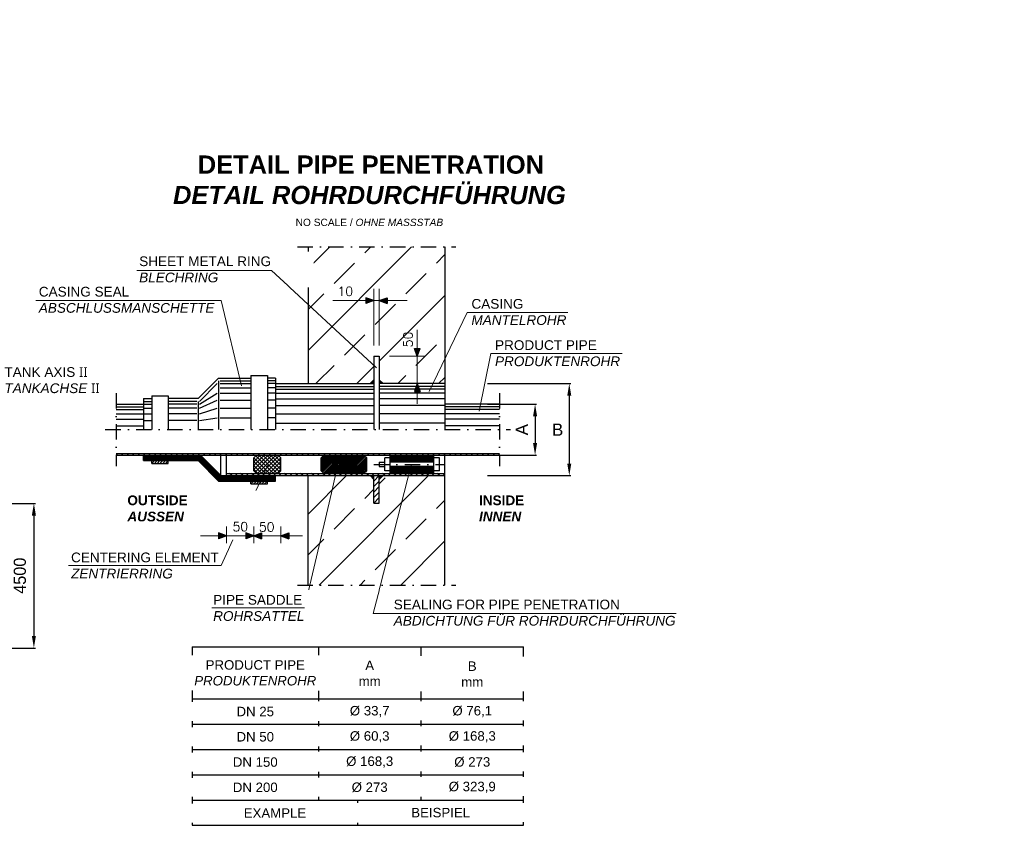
# Model space of a CAD drawing. Header units: millimetres. Extents: x -48448 to 452754, y -13941 to 17062.
# Tile 15 of 256: x -34508 to -26397, y -7726 to -1095. Entities that reach past the tile are written whole.
import ezdxf

# ---------------------------------------------------------------- set-up
doc = ezdxf.new("R2010")
doc.units = ezdxf.units.MM
doc.linetypes.add('ACAD_ISO10W100', pattern=[18, 12, -3, 0, -3])
doc.linetypes.add('DASHDOT', pattern=[25.4, 12.7, -6.35, 0, -6.35])
doc.layers.add('Bemaßung', color=7, linetype='Continuous', lineweight=13)
doc.layers.add('Beschriftung', color=7, linetype='Continuous')
doc.layers.add('Detail Rohrdurchführung', color=7, linetype='Continuous')
doc.styles.add('Arial_Standard', font='arial.ttf')
doc.styles.add('LBB3.5M1000', font='isocp.shx', dxfattribs={"height": 3.5})
doc.styles.add('ROMANS', font='ROMANS', dxfattribs={"height": 0.2})
doc.dimstyles.new('DIN', dxfattribs={"dimtxt": 2.5, "dimasz": 2.5, "dimexe": 1.25, "dimexo": 0.625, "dimtad": 1, "dimtih": 1, "dimdec": 4, "dimdsep": 46, "dimlunit": 6, "dimtxsty": 'Standard', "dimcen": 2.5, "dimadec": 0, "dimazin": 0, "dimtfac": 1, "dimtdec": 4, "dimtmove": 0, "dimatfit": 3, "dimfxl": 0, "dimtvp": 1, "dimtolj": 1, "dimtzin": 0, "dimarcsym": 0})

# ---------------------------------------------------------------- blocks, each defined once
blk = doc.blocks.new('*D76')
at = {"layer": 'Bemaßung', "color": 0, "lineweight": -2, "transparency": 16777216}
for p, q in [((-35421.4, -5075.7), (-34378.5, -5075.7)), ((-34391, -5175.7), (-34391, -6167.1)), ((-35486.8, -6267.1), (-34378.5, -6267.1))]:
    blk.add_line(p, q, dxfattribs=at)
at = {"layer": 'Bemaßung', "color": 0, "transparency": 16777216}
for points in [[(-34407.7, -5175.7), (-34374.3, -5175.7), (-34391, -5075.7)], [(-34407.7, -6167.1), (-34374.3, -6167.1), (-34391, -6267.1)]]:
    blk.add_solid(points, dxfattribs=at)
at = {"layer": 'DEFPOINTS', "color": 0, "transparency": 16777216}
for p in [(-35471.4, -5075.7), (-35536.8, -6267.1), (-34391, -6267.1)]:
    blk.add_point(p, dxfattribs=at)
at = {"layer": 'Bemaßung', "color": 0, "transparency": 16777216, "insert": (-34506.2, -5671.4), "char_height": 100, "attachment_point": 5, "rotation": 90}
blk.add_mtext('\\A1;4500', dxfattribs=at)
blk = doc.blocks.new('*D77')
at = {"layer": 'DEFPOINTS', "color": 0, "linetype": 'Continuous', "ltscale": 10, "transparency": 16777216}
for p in [(-31005.4, -4090.4), (-31005.4, -4847.7), (-29980.6, -4847.7)]:
    blk.add_point(p, dxfattribs=at)
at = {"layer": 'Detail Rohrdurchführung', "color": 0, "linetype": 'Continuous', "lineweight": -2, "ltscale": 10, "transparency": 16777216}
for p, q in [((-30655.4, -4090.4), (-29968.1, -4090.4)), ((-29980.6, -4190.4), (-29980.6, -4747.7)), ((-30655.4, -4847.7), (-29968.1, -4847.7))]:
    blk.add_line(p, q, dxfattribs=at)
at = {"layer": 'Detail Rohrdurchführung', "color": 0, "linetype": 'Continuous', "ltscale": 10, "transparency": 16777216}
for points in [[(-29997.3, -4190.4), (-29964, -4190.4), (-29980.6, -4090.4)], [(-29997.3, -4747.7), (-29964, -4747.7), (-29980.6, -4847.7)]]:
    blk.add_solid(points, dxfattribs=at)
at = {"layer": 'Detail Rohrdurchführung', "color": 0, "linetype": 'Continuous', "lineweight": 5, "ltscale": 10, "transparency": 16777216, "insert": (-30076.3, -4469.1), "char_height": 100, "attachment_point": 5, "style": 'Arial_Standard'}
blk.add_mtext('\\A1;B', dxfattribs=at)
blk = doc.blocks.new('*D72')
at = {"layer": 'DEFPOINTS', "color": 0, "linetype": 'Continuous', "ltscale": 10, "transparency": 16777216}
for p in [(-31005.4, -4258.9), (-31005.4, -4679.2), (-30262.2, -4679.2)]:
    blk.add_point(p, dxfattribs=at)
at = {"layer": 'Detail Rohrdurchführung', "color": 0, "linetype": 'Continuous', "lineweight": -2, "ltscale": 10, "transparency": 16777216}
for p, q in [((-30655.4, -4258.9), (-30249.7, -4258.9)), ((-30262.2, -4358.9), (-30262.2, -4579.2)), ((-30655.4, -4679.2), (-30249.7, -4679.2))]:
    blk.add_line(p, q, dxfattribs=at)
at = {"layer": 'Detail Rohrdurchführung', "color": 0, "linetype": 'Continuous', "ltscale": 10, "transparency": 16777216}
for points in [[(-30278.9, -4358.9), (-30245.5, -4358.9), (-30262.2, -4258.9)], [(-30278.9, -4579.2), (-30245.5, -4579.2), (-30262.2, -4679.2)]]:
    blk.add_solid(points, dxfattribs=at)
at = {"layer": 'Detail Rohrdurchführung', "color": 0, "linetype": 'Continuous', "lineweight": 5, "ltscale": 10, "transparency": 16777216, "insert": (-30371.1, -4469.1), "char_height": 100, "attachment_point": 5, "rotation": 90, "style": 'Arial_Standard'}
blk.add_mtext('\\A1;A', dxfattribs=at)

msp = doc.modelspace()

# ---------------------------------------------------------------- hatches: boundary and pattern name
at = {"layer": 'Detail Rohrdurchführung', "linetype": 'Continuous'}
h = msp.add_hatch(color=256, dxfattribs=at)
h.paths.add_polyline_path([(-31590.373, -3406.377), (-31655.929, -3406.377), (-31655.936, -3430.053)])
h.paths.add_polyline_path([(-31655.923, -3382.668), (-31655.929, -3406.377), (-31590.373, -3406.377)])
h = msp.add_hatch(color=256, dxfattribs=at)
h.paths.add_polyline_path([(-31545.373, -3406.377), (-31479.816, -3406.377), (-31479.81, -3430.053)])
h.paths.add_polyline_path([(-31479.822, -3382.668), (-31479.816, -3406.377), (-31545.373, -3406.377)])
h = msp.add_hatch(color=256, dxfattribs=at)
h.paths.add_polyline_path([(-31232.968, -3865.397), (-31232.968, -3799.84), (-31209.292, -3799.834)])
h.paths.add_polyline_path([(-31256.677, -3799.847), (-31232.968, -3799.84), (-31232.968, -3865.397)])
at = {"layer": 'Detail Rohrdurchführung'}
h = msp.add_hatch(dxfattribs=at)
h.set_pattern_fill('ANSI32', color=256, scale=1.5, style=0)
h.set_pattern_definition([(45, (-58722.208, -17701.689), (-10.102788, 10.102788), []), (45, (-58715.472, -17701.689), (-10.102788, 10.102788), [])])
h.paths.add_polyline_path([(-32001.966, -4679.222), (-32024.466, -4701.722), (-32024.466, -4807.247), (-32001.966, -4829.747), (-31671.966, -4829.747), (-31649.466, -4807.247), (-31649.466, -4701.722), (-31671.966, -4679.222)])
at = {"layer": 'Detail Rohrdurchführung', "linetype": 'Continuous'}
h = msp.add_hatch(color=256, dxfattribs=at)
h.paths.add_polyline_path([(-32805.379, -5342.747), (-32870.935, -5342.747), (-32870.942, -5366.423)])
h.paths.add_polyline_path([(-32870.929, -5319.038), (-32870.935, -5342.747), (-32805.379, -5342.747)])
h = msp.add_hatch(color=256, dxfattribs=at)
h.paths.add_polyline_path([(-32580.379, -5342.747), (-32645.935, -5342.747), (-32645.942, -5366.423)])
h.paths.add_polyline_path([(-32645.929, -5319.038), (-32645.935, -5342.747), (-32580.379, -5342.747)])
h = msp.add_hatch(color=256, dxfattribs=at)
h.paths.add_polyline_path([(-32580.379, -5342.747), (-32514.822, -5342.747), (-32514.816, -5366.423)])
h.paths.add_polyline_path([(-32514.828, -5319.038), (-32514.822, -5342.747), (-32580.379, -5342.747)])
h = msp.add_hatch(color=256, dxfattribs=at)
h.paths.add_polyline_path([(-32355.379, -5342.747), (-32289.822, -5342.747), (-32289.816, -5366.423)])
h.paths.add_polyline_path([(-32289.828, -5319.038), (-32289.822, -5342.747), (-32355.379, -5342.747)])

# ---------------------------------------------------------------- linework, layer by layer
at = {"linetype": 'ACAD_ISO10W100', "lineweight": 18, "ltscale": 10}
msp.add_line((-35129.721, -4063.676), (-33878.531, -4063.676), dxfattribs=at)
at = {"layer": 'Detail Rohrdurchführung', "linetype": 'DASHDOT', "ltscale": 10}
for p, q in [((-32220.379, -2965.397), (-30915.376, -2965.397)), ((-31590.373, -4754.486), (-31005.379, -4754.477)), ((-32220.379, -5747.747), (-30915.376, -5747.747))]:
    msp.add_line(p, q, dxfattribs=at)
at = {"layer": 'Detail Rohrdurchführung', "linetype": 'Continuous', "lineweight": 5, "ltscale": 10}
for p, q in [((-31590.373, -3775.397), (-31590.373, -3310.397)), ((-31545.373, -3775.397), (-31545.373, -3310.397)), ((-31928.683, -3406.377), (-31315.858, -3406.377)), ((-31172.968, -3865.397), (-31461.406, -3865.397)), ((-32669.082, -5200.432), (-32461.715, -4754.485)), ((-31940.351, -4987.847), (-31886.637, -4756.441)), ((-32805.379, -5402.747), (-32805.379, -5016.497)), ((-32580.379, -5402.747), (-32580.379, -5016.497)), ((-32355.379, -5402.747), (-32355.379, -5016.497)), ((-32030.413, -5375.845), (-31940.351, -4987.847)), ((-33017.458, -5342.747), (-32178.946, -5342.747)), ((-32160.451, -5936.059), (-32030.413, -5375.845))]:
    msp.add_line(p, q, dxfattribs=at)
at = {"layer": 'Detail Rohrdurchführung', "linetype": 'Continuous'}
for p, q in [((-31655.923, -3382.668), (-31655.936, -3430.053)), ((-31590.373, -3406.377), (-31655.936, -3430.053)), ((-31590.373, -3406.377), (-31655.923, -3382.668)), ((-31545.373, -3406.377), (-31479.822, -3382.668)), ((-31545.373, -3406.377), (-31479.81, -3430.053)), ((-31479.822, -3382.668), (-31479.81, -3430.053)), ((-31256.677, -3799.847), (-31209.292, -3799.834)), ((-31232.968, -3865.397), (-31256.677, -3799.847)), ((-31232.968, -3865.397), (-31209.292, -3799.834)), ((-32870.929, -5319.038), (-32870.942, -5366.423)), ((-32805.379, -5342.747), (-32870.942, -5366.423)), ((-32805.379, -5342.747), (-32870.929, -5319.038)), ((-32645.929, -5319.038), (-32645.942, -5366.423)), ((-32580.379, -5342.747), (-32645.942, -5366.423)), ((-32580.379, -5342.747), (-32645.929, -5319.038)), ((-32580.379, -5342.747), (-32514.828, -5319.038)), ((-32580.379, -5342.747), (-32514.816, -5366.423)), ((-32514.828, -5319.038), (-32514.816, -5366.423)), ((-32355.379, -5342.747), (-32289.828, -5319.038)), ((-32355.379, -5342.747), (-32289.816, -5366.423)), ((-32289.828, -5319.038), (-32289.816, -5366.423)), ((-33087.372, -7309.602), (-30357.372, -7309.602)), ((-33087.372, -7309.602), (-30357.372, -7309.602)), ((-33087.372, -7517.602), (-30357.372, -7517.602))]:
    msp.add_line(p, q, dxfattribs=at)
at = {"layer": 'Detail Rohrdurchführung', "linetype": 'Continuous', "ltscale": 10}
for p, q in [((-31590.373, -3865.397), (-31545.373, -3865.397)), ((-32602.879, -4022.897), (-32467.879, -4022.897)), ((-33712.543, -4666.172), (-30555.376, -4666.172)), ((-33712.543, -4679.222), (-33699.493, -4666.172)), ((-33712.543, -4679.222), (-30555.376, -4679.222)), ((-33667.543, -4679.222), (-33654.493, -4666.172)), ((-33622.543, -4679.222), (-33609.493, -4666.172)), ((-33577.543, -4679.222), (-33564.493, -4666.172)), ((-33532.543, -4679.222), (-33519.493, -4666.172)), ((-33487.543, -4679.222), (-33474.493, -4666.172)), ((-33487.543, -4724.222), (-33487.543, -4679.222)), ((-33487.543, -4688.222), (-33022.633, -4688.222)), ((-33487.543, -4697.222), (-33026.359, -4697.222)), ((-33442.543, -4679.222), (-33429.493, -4666.172)), ((-33397.543, -4679.222), (-33384.493, -4666.172)), ((-33352.543, -4679.222), (-33339.493, -4666.172)), ((-33307.543, -4679.222), (-33294.493, -4666.172)), ((-33262.543, -4679.222), (-33249.493, -4666.172)), ((-33217.543, -4679.222), (-33204.493, -4666.172)), ((-33172.543, -4679.222), (-33159.493, -4666.172)), ((-33127.543, -4679.222), (-33114.493, -4666.172)), ((-33082.543, -4679.222), (-33069.493, -4666.172)), ((-33037.543, -4679.222), (-33024.493, -4666.172)), ((-32857.834, -4865.747), (-33026.359, -4697.222)), ((-32854.108, -4856.747), (-33022.633, -4688.222)), ((-32850.379, -4847.747), (-33018.904, -4679.222)), ((-32992.543, -4679.222), (-32979.493, -4666.172)), ((-32947.543, -4679.222), (-32934.493, -4666.172)), ((-32902.543, -4679.222), (-32889.493, -4666.172)), ((-32857.543, -4679.222), (-32844.493, -4666.172)), ((-32850.379, -4847.747), (-32850.379, -4679.222)), ((-32812.543, -4679.222), (-32799.493, -4666.172)), ((-32805.379, -4847.747), (-32805.379, -4679.222)), ((-32767.543, -4679.222), (-32754.493, -4666.172)), ((-32722.543, -4679.222), (-32709.493, -4666.172)), ((-32677.543, -4679.222), (-32664.493, -4666.172)), ((-32632.543, -4679.222), (-32619.493, -4666.172)), ((-32587.543, -4679.222), (-32574.493, -4666.172)), ((-32580.379, -4701.722), (-32557.879, -4679.222)), ((-32580.379, -4733.543), (-32526.058, -4679.222)), ((-32580.379, -4765.361), (-32494.24, -4679.222)), ((-32580.379, -4797.182), (-32462.419, -4679.222)), ((-32580.379, -4807.247), (-32580.379, -4701.722)), ((-32450.092, -4829.747), (-32579.245, -4700.594)), ((-32569.501, -4818.125), (-32430.601, -4679.222)), ((-32418.271, -4829.747), (-32563.336, -4684.682)), ((-32548.153, -4828.597), (-32398.781, -4679.222)), ((-32542.543, -4679.222), (-32529.493, -4666.172)), ((-32386.453, -4829.747), (-32536.978, -4679.222)), ((-32517.487, -4829.747), (-32372.419, -4684.682)), ((-32366.254, -4818.125), (-32505.157, -4679.222)), ((-32497.543, -4679.222), (-32484.493, -4666.172)), ((-32485.666, -4829.747), (-32356.51, -4700.591)), ((-32355.379, -4797.182), (-32473.339, -4679.222)), ((-32452.543, -4679.222), (-32439.493, -4666.172)), ((-32355.379, -4765.364), (-32441.518, -4679.222)), ((-32355.379, -4733.543), (-32409.7, -4679.222)), ((-32407.543, -4679.222), (-32394.493, -4666.172)), ((-32355.379, -4701.722), (-32377.879, -4679.222)), ((-32362.543, -4679.222), (-32349.493, -4666.172)), ((-32355.379, -4807.247), (-32355.379, -4701.722)), ((-32317.543, -4679.222), (-32304.493, -4666.172)), ((-32272.543, -4679.222), (-32259.493, -4666.172)), ((-32227.543, -4679.222), (-32214.493, -4666.172)), ((-32182.543, -4679.222), (-32169.493, -4666.172)), ((-32137.543, -4679.222), (-32124.493, -4666.172)), ((-32092.543, -4679.222), (-32079.493, -4666.172)), ((-32047.543, -4679.222), (-32034.493, -4666.172)), ((-32024.466, -4701.722), (-32001.966, -4679.222)), ((-32024.466, -4807.247), (-32024.466, -4701.722)), ((-32002.543, -4679.222), (-31989.493, -4666.172)), ((-31957.543, -4679.222), (-31944.493, -4666.172)), ((-31912.543, -4679.222), (-31899.493, -4666.172)), ((-31867.543, -4679.222), (-31854.493, -4666.172)), ((-31822.543, -4679.222), (-31809.493, -4666.172)), ((-31777.543, -4679.222), (-31764.493, -4666.172)), ((-31732.543, -4679.222), (-31719.493, -4666.172)), ((-31687.543, -4679.222), (-31674.493, -4666.172)), ((-31649.466, -4701.722), (-31671.966, -4679.222)), ((-31649.466, -4807.247), (-31649.466, -4701.722)), ((-31642.543, -4679.222), (-31629.493, -4666.172)), ((-31597.543, -4679.222), (-31584.493, -4666.172)), ((-31552.543, -4679.222), (-31539.493, -4666.172)), ((-31507.543, -4679.222), (-31494.493, -4666.172)), ((-31500.376, -4807.247), (-31500.376, -4701.722)), ((-31455.376, -4701.722), (-31500.376, -4701.722)), ((-31462.543, -4679.222), (-31449.493, -4666.172)), ((-31455.385, -4683.611), (-31095.382, -4683.602)), ((-31455.385, -4692.611), (-31095.382, -4692.602)), ((-31455.385, -4701.611), (-31095.382, -4701.602)), ((-31455.376, -4829.747), (-31455.376, -4679.222)), ((-31417.543, -4679.222), (-31404.493, -4666.172)), ((-31372.543, -4679.222), (-31359.493, -4666.172)), ((-31327.543, -4679.222), (-31314.493, -4666.172)), ((-31282.543, -4679.222), (-31269.493, -4666.172)), ((-31237.543, -4679.222), (-31224.493, -4666.172)), ((-31192.543, -4679.222), (-31179.493, -4666.172)), ((-31147.543, -4679.222), (-31134.493, -4666.172)), ((-31102.543, -4679.222), (-31089.493, -4666.172)), ((-31095.376, -4829.747), (-31095.376, -4679.222)), ((-31050.376, -4701.722), (-31095.376, -4701.722)), ((-31057.543, -4679.222), (-31044.493, -4666.172)), ((-31050.376, -4807.247), (-31050.376, -4701.722)), ((-31012.543, -4679.222), (-30999.493, -4666.172)), ((-31005.376, -5747.747), (-31005.376, -4679.222)), ((-30967.543, -4679.222), (-30954.493, -4666.172)), ((-30922.543, -4679.222), (-30909.493, -4666.172)), ((-30877.543, -4679.222), (-30864.493, -4666.172)), ((-30832.543, -4679.222), (-30819.493, -4666.172)), ((-30787.543, -4679.222), (-30774.493, -4666.172)), ((-30742.543, -4679.222), (-30729.493, -4666.172)), ((-30697.543, -4679.222), (-30684.493, -4666.172)), ((-30652.543, -4679.222), (-30639.493, -4666.172)), ((-30607.543, -4679.222), (-30594.493, -4666.172)), ((-30562.543, -4679.222), (-30555.376, -4672.055)), ((-33487.543, -4706.222), (-33030.091, -4706.222)), ((-33487.543, -4715.222), (-33033.817, -4715.222)), ((-33487.543, -4724.222), (-33037.543, -4724.222)), ((-33420.043, -4746.722), (-33420.043, -4724.222)), ((-33420.043, -4746.722), (-33397.543, -4724.222)), ((-33420.043, -4746.722), (-33285.043, -4746.722)), ((-33397.543, -4746.722), (-33375.043, -4724.222)), ((-33375.043, -4746.722), (-33352.543, -4724.222)), ((-33352.543, -4746.722), (-33330.043, -4724.222)), ((-33330.043, -4746.722), (-33307.543, -4724.222)), ((-33307.543, -4746.722), (-33285.043, -4724.222)), ((-33285.043, -4746.722), (-33285.043, -4724.222)), ((-32869.018, -4892.747), (-33037.543, -4724.222)), ((-32865.292, -4883.747), (-33033.817, -4715.222)), ((-32861.566, -4874.747), (-33030.091, -4706.222)), ((-32481.91, -4829.747), (-32580.379, -4731.281)), ((-32513.731, -4829.747), (-32580.379, -4763.099)), ((-32453.101, -4829), (-32355.379, -4731.278)), ((-32422.027, -4829.747), (-32355.379, -4763.099)), ((-31545.376, -4737.611), (-31500.376, -4737.611)), ((-31545.376, -4737.611), (-31545.376, -4771.358)), ((-31545.376, -4771.358), (-31500.376, -4771.358)), ((-31455.385, -4710.611), (-31095.382, -4710.602)), ((-31455.385, -4719.611), (-31095.382, -4719.602)), ((-31455.385, -4728.611), (-31095.382, -4728.602)), ((-31455.379, -4780.355), (-31095.376, -4780.346)), ((-31095.379, -4737.602), (-31455.376, -4737.608)), ((-31095.376, -4771.349), (-31455.376, -4771.355)), ((-32857.834, -4865.747), (-32400.379, -4865.747)), ((-32854.108, -4856.747), (-32400.379, -4856.747)), ((-32850.379, -4847.747), (-31005.376, -4847.747)), ((-32805.379, -4829.747), (-31005.376, -4829.747)), ((-32760.379, -4847.747), (-32778.379, -4829.747)), ((-32715.379, -4847.747), (-32733.379, -4829.747)), ((-32670.379, -4847.747), (-32688.379, -4829.747)), ((-32625.379, -4847.747), (-32643.379, -4829.747)), ((-32580.379, -4847.747), (-32598.379, -4829.747)), ((-32545.549, -4829.747), (-32580.379, -4794.92)), ((-32557.879, -4829.747), (-32580.379, -4807.247)), ((-32535.379, -4847.747), (-32553.379, -4829.747)), ((-32490.379, -4847.747), (-32508.379, -4829.747)), ((-32445.379, -4847.747), (-32463.379, -4829.747)), ((-32400.379, -4847.747), (-32418.379, -4829.747)), ((-32400.379, -4892.747), (-32400.379, -4847.747)), ((-32390.209, -4829.747), (-32355.379, -4794.917)), ((-32377.879, -4829.747), (-32355.379, -4807.247)), ((-32355.379, -4847.747), (-32373.379, -4829.747)), ((-32310.379, -4847.747), (-32328.379, -4829.747)), ((-32265.379, -4847.747), (-32283.379, -4829.747)), ((-32220.379, -4847.747), (-32238.379, -4829.747)), ((-32175.379, -4847.747), (-32193.379, -4829.747)), ((-32130.379, -4847.747), (-32148.379, -4829.747)), ((-32130.379, -5747.747), (-32130.379, -4847.747)), ((-32085.379, -4847.747), (-32103.379, -4829.747)), ((-32040.379, -4847.747), (-32058.379, -4829.747)), ((-32001.966, -4829.747), (-32024.466, -4807.247)), ((-31995.379, -4847.747), (-32013.379, -4829.747)), ((-31950.379, -4847.747), (-31968.379, -4829.747)), ((-31905.379, -4847.747), (-31923.379, -4829.747)), ((-31860.379, -4847.747), (-31878.379, -4829.747)), ((-31815.376, -4847.747), (-31833.376, -4829.747)), ((-31770.376, -4847.747), (-31788.376, -4829.747)), ((-31725.376, -4847.747), (-31743.376, -4829.747)), ((-31680.376, -4847.747), (-31698.376, -4829.747)), ((-31671.966, -4829.747), (-31649.466, -4807.247)), ((-31635.376, -4847.747), (-31653.376, -4829.747)), ((-31590.373, -4879.565), (-31622.194, -4847.747)), ((-31590.373, -4866.833), (-31609.462, -4847.747)), ((-31590.376, -4847.747), (-31608.376, -4829.747)), ((-31590.373, -4854.107), (-31596.733, -4847.747)), ((-31590.373, -5072.747), (-31590.373, -4847.747)), ((-31545.373, -4847.747), (-31590.373, -4892.747)), ((-31545.376, -4847.747), (-31563.376, -4829.747)), ((-31545.373, -5072.747), (-31545.373, -4847.747)), ((-31545.373, -4879.565), (-31513.552, -4847.747)), ((-31545.373, -4866.833), (-31526.284, -4847.747)), ((-31545.373, -4854.107), (-31539.013, -4847.747)), ((-31500.376, -4847.747), (-31518.376, -4829.747)), ((-31455.376, -4807.247), (-31500.376, -4807.247)), ((-31455.376, -4847.747), (-31473.376, -4829.747)), ((-31455.379, -4789.355), (-31095.376, -4789.346)), ((-31455.379, -4798.355), (-31095.376, -4798.346)), ((-31455.379, -4807.355), (-31095.376, -4807.346)), ((-31455.379, -4816.355), (-31095.376, -4816.346)), ((-31455.379, -4825.355), (-31095.376, -4825.346)), ((-31410.376, -4847.747), (-31428.376, -4829.747)), ((-31365.376, -4847.747), (-31383.376, -4829.747)), ((-31320.376, -4847.747), (-31338.376, -4829.747)), ((-31275.376, -4847.747), (-31293.376, -4829.747)), ((-31230.376, -4847.747), (-31248.376, -4829.747)), ((-31185.376, -4847.747), (-31203.376, -4829.747)), ((-31140.376, -4847.747), (-31158.376, -4829.747)), ((-31095.376, -4847.747), (-31113.376, -4829.747)), ((-31050.376, -4807.247), (-31095.376, -4807.247)), ((-31050.376, -4847.747), (-31068.376, -4829.747)), ((-31005.376, -4847.747), (-31023.376, -4829.747)), ((-32869.018, -4892.747), (-32400.379, -4892.747)), ((-32865.292, -4883.747), (-32400.379, -4883.747)), ((-32861.566, -4874.747), (-32400.379, -4874.747)), ((-32602.879, -4915.247), (-32602.879, -4892.747)), ((-32602.879, -4915.247), (-32580.379, -4892.747)), ((-32602.879, -4915.247), (-32467.879, -4915.247)), ((-32580.379, -4915.247), (-32557.879, -4892.747)), ((-32557.879, -4915.247), (-32535.379, -4892.747)), ((-32535.379, -4915.247), (-32512.879, -4892.747)), ((-32512.879, -4915.247), (-32490.379, -4892.747)), ((-32490.379, -4915.247), (-32467.879, -4892.747)), ((-32467.879, -4915.247), (-32467.879, -4892.747)), ((-31545.373, -4892.747), (-31590.373, -4937.747)), ((-31545.373, -4937.747), (-31590.373, -4982.747)), ((-31545.373, -4982.747), (-31590.373, -5027.747)), ((-31545.373, -5027.747), (-31590.373, -5072.747)), ((-31590.373, -5072.747), (-31545.373, -5072.747)), ((-33087.372, -6256.602), (-30357.372, -6256.602)), ((-33087.372, -6256.602), (-33087.372, -7725.602)), ((-32047.372, -6256.602), (-32047.372, -7517.602)), ((-31202.372, -6263.102), (-31202.372, -7524.102)), ((-30357.372, -7725.602), (-30357.372, -6256.602)), ((-33087.372, -6685.602), (-30357.372, -6685.602)), ((-33087.372, -6893.602), (-30357.372, -6893.602)), ((-33087.372, -7101.602), (-30357.372, -7101.602))]:
    msp.add_line(p, q, dxfattribs=at)
at = {"layer": 'Detail Rohrdurchführung', "ltscale": 10}
for p, q in [((-31722.372, -7725.602), (-31722.372, -7517.602)), ((-33087.372, -7725.602), (-30357.372, -7725.602))]:
    msp.add_line(p, q, dxfattribs=at)

# ---------------------------------------------------------------- texts
at = {"insert": (-36609.87, -2341.039), "char_height": 120, "width": 195.94711, "attachment_point": 1, "style": 'LBB3.5M1000', "bg_fill": 2}
msp.add_mtext('\\pi47.673;{\\fArial|b1|i0|c0|p34;D}', dxfattribs=at)
at = {"layer": 'Beschriftung', "attachment_point": 1, "style": 'LBB3.5M1000', "bg_fill": 2}
for s, insert, char_height, width in [('\\pi74.897;{\\fArial|b1|i0|c0|p34;GROUND PLAN\\L\\P\\pi221.06;\\fArial|b1|i1|c0|p34;\\lGRUNDRISS}', (-47469.223, -1169.659), 150, 1682.94636), ('{\\fArial|b0|i0|c0|p34;\\C256;CASING SEAL\\P\\fArial|b0|i1|c0|p34;ABSCHLUSSMANSCHETTE}', (-34350.562, -3293.384), 80, 1397.41521), ('{\\fArial|b0|i0|c0|p34;CASING\\P\\fArial|b0|i1|c0|p34;MANTELROHR}', (-30786.555, -3393.482), 80, 1397.41521), ('{\\fArial|b0|i0|c0|p34;PRODUCT PIPE\\P\\fArial|b0|i1|c0|p34;PRODUKTENROHR}', (-30592.334, -3733.012), 80, 1397.41521), ('{\\fArial|b1|i0|c0|p34;INSIDE\\P\\fArial|b1|i1|c0|p34;INNEN}', (-30724.099, -5010.605), 80, 1397.41521)]:
    msp.add_mtext(s, dxfattribs=dict(at, insert=insert, char_height=char_height, width=width))
at = {"layer": 'Detail Rohrdurchführung', "linetype": 'Continuous', "ltscale": 10, "style": 'ROMANS'}
for s, p in [('10', (-31889.965, -3367.827)), ('50', (-32754.436, -5304.995)), ('50', (-32537.266, -5308.388))]:
    msp.add_text(s, height=75, dxfattribs=at).set_placement(p)
msp.add_text('50', height=75, rotation=90, dxfattribs=at).set_placement((-31271.569, -3791.048))

# ---------------------------------------------------------------- dimensions: what is measured, and where the dimension line sits
at = {"layer": 'Bemaßung'}
dim = msp.add_linear_dim(base=(-34391, -6267.093), p1=(-35471.385, -5075.676), p2=(-35536.797, -6267.093), angle=90, text='4500', dimstyle='DIN', override={"dimscale": 10, "dimtxt": 10, "dimasz": 10, "dimexo": 5, "dimgap": 2, "dimdec": 2, "dimsah": 1, "dimtdec": 2, "dimtmove": 2}, dxfattribs=at)
dim.commit()
dim.dimension.update_dxf_attribs({"geometry": '*D76', "text_midpoint": (-34506.161, -5671.385), "dimtype": 160})

# ---------------------------------------------------------------- next in the draw order: linework, layer by layer
at = {"layer": 'Detail Rohrdurchführung', "linetype": 'Continuous', "lineweight": 5, "ltscale": 10}
for p, q in [((-34374.461, -3405.692), (-32848.34, -3405.692)), ((-30821.438, -3505.772), (-29992.302, -3505.772)), ((-30627.217, -3840.916), (-29545.447, -3840.916))]:
    msp.add_line(p, q, dxfattribs=at)

# ---------------------------------------------------------------- next in the draw order: texts
at = {"insert": (-34970.493, -2341.039), "char_height": 120, "width": 195.94711, "attachment_point": 1, "style": 'LBB3.5M1000', "bg_fill": 2}
msp.add_mtext('\\pi47.673;{\\fArial|b1|i0|c0|p34;D}', dxfattribs=at)
at = {"layer": 'Beschriftung', "char_height": 80, "attachment_point": 1, "style": 'LBB3.5M1000', "bg_fill": 2}
for s, insert, width in [('{\\fArial|b0|i0|c0|p34;TANK AXIS \\fSegoe UI|b0|i0|c0|p34;II\\fArial|b0|i0|c0|p34;\\P\\fArial|b0|i1|c0|p34;TANKACHSE \\fSegoe UI|b0|i0|c0|p34;II}', (-34633.793, -3954.709), 797.3307), ('{\\fArial|b1|i0|c0|p34;OUTSIDE\\P\\fArial|b1|i1|c0|p34;AUSSEN}', (-33620.939, -5010.605), 1397.41521), ('{\\fArial|b0|i0|c0|p34;CENTERING ELEMENT\\P\\fArial|b0|i1|c0|p34;ZENTRIERRING}', (-34084.729, -5480.443), 1397.41521), ('{\\fArial|b0|i0|c0|p34;\\C256;PIPE SADDLE\\P\\fArial|b0|i1|c0|p34;ROHRSATTEL}', (-32913.99, -5829.665), 1397.41521)]:
    msp.add_mtext(s, dxfattribs=dict(at, insert=insert, width=width))
at = {"layer": 'Detail Rohrdurchführung', "char_height": 78, "attachment_point": 5, "style": 'LBB3.5M1000', "bg_fill": 2}
for s, insert, width in [('{\\fArial|b0|i0|c0|p34;PRODUCT PIPE\\P\\fArial|b0|i1|c0|p34;PRODUKTENROHR}', (-32567.372, -6471.102), 1040), ('{\\fArial|b0|i0|c0|p34;\\C256;DN 25}', (-32567.372, -6789.602), 1040), ('{\\fArial|b0|i0|c0|p34;\\C256;DN 50}', (-32567.372, -6997.602), 1040), ('{\\fArial|b0|i0|c0|p34;\\C256;DN 150}', (-32567.372, -7205.602), 1040), ('{\\fArial|b0|i0|c0|p34;\\C256;DN 200}', (-32567.372, -7413.602), 1040), ('{\\fArial|b0|i0|c0|p34;EXAMPLE}', (-32404.872, -7624.852), 1365)]:
    msp.add_mtext(s, dxfattribs=dict(at, insert=insert, width=width))

# ---------------------------------------------------------------- next in the draw order: linework, layer by layer
at = {"layer": 'Detail Rohrdurchführung', "linetype": 'Continuous', "lineweight": 5, "ltscale": 10}
for p, q in [((-32848.34, -5585.93), (-32750.99, -5376.576)), ((-34107.253, -5585.93), (-32848.34, -5585.93)), ((-32925.553, -5936.059), (-32160.451, -5936.059))]:
    msp.add_line(p, q, dxfattribs=at)

# ---------------------------------------------------------------- next in the draw order: texts
at = {"layer": 'Beschriftung', "attachment_point": 1, "style": 'LBB3.5M1000', "bg_fill": 2}
for s, insert, char_height, width in [('\\pi387.94;{\\fArial|b1|i0|c0|p34;SECTION\\L\\P\\pi383.65;\\fArial|b1|i1|c0|p34;\\lSCHNITT}', (-37990.525, -4143.164), 150, 1682.94636), ('{\\fArial|b0|i0|c0|p34;\\C256;SEALING FOR PIPE PENETRATION\\P\\fArial|b0|i1|c0|p34;ABDICHTUNG FÜR ROHRDURCHFÜHRUNG}', (-31426.603, -5868.355), 80, 2356.5487)]:
    msp.add_mtext(s, dxfattribs=dict(at, insert=insert, char_height=char_height, width=width))
at = {"layer": 'Detail Rohrdurchführung', "char_height": 78, "attachment_point": 5, "style": 'LBB3.5M1000', "bg_fill": 2}
for s, insert, width in [('{\\fArial|b0|i0|c0|p34;\\C256;A\\Pmm}', (-31624.872, -6474.352), 845), ('{\\fArial|b0|i0|c0|p34;%%C 33,7}', (-31624.872, -6789.602), 845), ('{\\fArial|b0|i0|c0|p34;\\C256;%%C 60,3}', (-31624.872, -6997.602), 845), ('{\\fArial|b0|i0|c0|p34;\\C256;%%C 168,3}', (-31624.872, -7205.602), 845), ('{\\fArial|b0|i0|c0|p34;\\C256;%%C 273}', (-31624.872, -7413.602), 845), ('{\\fArial|b0|i0|c0|p34;BEISPIEL}', (-31039.872, -7621.602), 1365)]:
    msp.add_mtext(s, dxfattribs=dict(at, insert=insert, width=width))

# ---------------------------------------------------------------- next in the draw order: hatches: boundary and pattern name
at = {"layer": 'Detail Rohrdurchführung', "lineweight": 13}
h = msp.add_hatch(dxfattribs=at)
h.set_pattern_fill('ANSI33', color=256, scale=75, style=0)
h.set_pattern_definition([(45, (-42104.67, 1026.73), (-336.76, 336.76), []), (45, (-41767.9, 1026.73), (-336.76, 336.76), [238.125, -119.062])])
h.paths.add_polyline_path([(-31940.351, -4987.847), (-31907.831, -4847.747), (-32130.379, -4847.747), (-32130.379, -5747.747), (-32116.74, -5747.747), (-32030.413, -5375.845)])
h.paths.add_polyline_path([(-31005.376, -4847.747), (-31513.552, -4847.747), (-31545.373, -4879.565), (-31545.373, -5072.747), (-31590.373, -5072.747), (-31590.373, -4879.565), (-31622.194, -4847.747), (-31907.831, -4847.747), (-31940.351, -4987.847), (-32030.413, -5375.845), (-32116.74, -5747.747), (-31005.376, -5747.747)])
h.paths.add_polyline_path([(-32130.379, -3438.574), (-32130.379, -4090.397), (-31622.191, -4090.397), (-31590.373, -4058.576), (-31590.373, -3939.512)], flags=17)
h.paths.add_polyline_path([(-31005.376, -2965.397), (-32130.379, -2965.397), (-32130.379, -3438.574), (-31590.373, -3939.512), (-31590.373, -3865.397), (-31545.373, -3865.397), (-31545.373, -4058.576), (-31513.552, -4090.397), (-31232.968, -4090.397), (-31232.968, -3865.397), (-31256.677, -3799.847), (-31209.292, -3799.834), (-31232.968, -3865.397), (-31232.968, -4087.924), (-31232.074, -4090.397), (-31005.376, -4090.397)])
h.paths.add_polyline_path([(-31655.923, -3346.688), (-31590.373, -3370.397), (-31545.373, -3370.397), (-31479.822, -3346.688), (-31479.81, -3394.073), (-31545.373, -3370.397), (-31590.373, -3370.397), (-31655.936, -3394.073)], flags=16)
h.paths.add_polyline_path([(-31887.286, -3350.597), (-31739.072, -3350.597), (-31739.072, -3238.097), (-31887.286, -3238.097)], flags=24)
h.paths.add_polyline_path([(-31252.819, -3799.084), (-31252.819, -3640.155), (-31365.319, -3640.155), (-31365.319, -3799.084)], flags=24)
at = {"layer": 'Detail Rohrdurchführung', "linetype": 'Continuous'}
h = msp.add_hatch(color=256, dxfattribs=at)
h.paths.add_polyline_path([(-31232.968, -4090.397), (-31232.968, -4155.954), (-31209.292, -4155.96)])
h.paths.add_polyline_path([(-31256.677, -4155.948), (-31232.968, -4155.954), (-31232.968, -4090.397)])

# ---------------------------------------------------------------- next in the draw order: linework, layer by layer
at = {"layer": 'Detail Rohrdurchführung', "linetype": 'Continuous', "ltscale": 10}
for p, q in [((-32130.379, -2965.397), (-32130.379, -4090.397)), ((-31005.376, -2965.397), (-31005.376, -4469.072)), ((-31590.373, -3865.397), (-31590.373, -4469.072)), ((-31545.373, -3865.397), (-31545.373, -4469.072)), ((-32869.018, -4045.397), (-33037.543, -4213.922)), ((-32869.018, -4045.397), (-32602.879, -4045.397)), ((-32602.879, -4022.897), (-32602.879, -4469.072)), ((-32467.879, -4022.897), (-32467.879, -4469.072)), ((-32400.379, -4045.397), (-32467.879, -4045.397)), ((-32400.379, -4045.397), (-32400.379, -4469.072)), ((-33026.293, -4236.422), (-32880.268, -4090.397)), ((-32869.018, -4067.897), (-32869.018, -4469.072)), ((-32857.768, -4067.897), (-32602.879, -4067.897)), ((-32857.768, -4090.397), (-32602.879, -4090.397)), ((-32857.768, -4124.147), (-32602.879, -4124.147)), ((-32400.379, -4067.897), (-32467.879, -4067.897)), ((-32400.379, -4090.397), (-32467.879, -4090.397)), ((-32400.379, -4124.147), (-32467.879, -4124.147)), ((-32400.379, -4090.397), (-31590.373, -4090.397)), ((-32400.379, -4112.897), (-31590.373, -4112.897)), ((-32400.379, -4135.397), (-31590.373, -4135.397)), ((-31622.191, -4090.397), (-31590.373, -4058.576)), ((-31609.465, -4090.397), (-31590.373, -4071.305)), ((-31596.739, -4090.397), (-31590.373, -4084.031)), ((-31513.552, -4090.397), (-31545.373, -4058.576)), ((-31526.281, -4090.397), (-31545.373, -4071.305)), ((-31539.007, -4090.397), (-31545.373, -4084.031)), ((-31005.376, -4090.397), (-31545.373, -4090.397)), ((-31005.376, -4112.897), (-31545.373, -4112.897)), ((-31005.376, -4135.397), (-31545.373, -4135.397)), ((-33487.543, -4213.922), (-33420.043, -4213.922)), ((-33487.543, -4213.922), (-33487.543, -4469.072)), ((-33420.043, -4191.422), (-33285.043, -4191.422)), ((-33420.043, -4191.422), (-33420.043, -4469.072)), ((-33285.043, -4191.422), (-33285.043, -4469.072)), ((-33037.543, -4213.922), (-33285.043, -4213.922)), ((-33026.293, -4258.922), (-32880.268, -4169.147)), ((-32857.768, -4169.147), (-32602.879, -4169.147)), ((-32400.379, -4169.147), (-32467.879, -4169.147)), ((-32400.379, -4169.147), (-31590.373, -4169.147)), ((-32400.379, -4214.147), (-31590.373, -4214.147)), ((-31005.376, -4169.147), (-31545.373, -4169.147)), ((-31005.376, -4214.147), (-31545.373, -4214.147)), ((-33712.543, -4258.922), (-33487.543, -4258.922)), ((-33712.543, -4281.422), (-33487.543, -4281.422)), ((-33487.543, -4236.422), (-33420.043, -4236.422)), ((-33487.543, -4258.922), (-33420.043, -4258.922)), ((-33487.543, -4292.672), (-33420.043, -4292.672)), ((-33048.793, -4236.422), (-33285.043, -4236.422)), ((-33048.793, -4258.922), (-33285.043, -4258.922)), ((-33048.793, -4292.672), (-33285.043, -4292.672)), ((-33037.543, -4236.422), (-33037.543, -4469.072)), ((-33026.293, -4292.672), (-32880.268, -4225.397)), ((-33026.293, -4337.672), (-32880.268, -4292.897)), ((-32857.768, -4225.397), (-32602.879, -4225.397)), ((-32857.768, -4292.897), (-32602.879, -4292.897)), ((-32400.379, -4225.397), (-32467.879, -4225.397)), ((-32400.379, -4292.897), (-32467.879, -4292.897)), ((-32400.379, -4270.397), (-31590.373, -4270.397)), ((-31005.376, -4270.397), (-31545.373, -4270.397)), ((-31005.376, -4270.397), (-31545.373, -4270.397)), ((-30555.376, -4258.922), (-31005.376, -4258.922)), ((-30555.376, -4281.422), (-31005.376, -4281.422)), ((-33712.543, -4303.922), (-33487.543, -4303.922)), ((-33712.543, -4337.672), (-33487.543, -4337.672)), ((-33487.543, -4337.672), (-33420.043, -4337.672)), ((-33048.793, -4337.672), (-33285.043, -4337.672)), ((-33026.293, -4393.922), (-32880.268, -4371.647)), ((-32857.768, -4371.647), (-32602.879, -4371.647)), ((-32400.379, -4371.647), (-32467.879, -4371.647)), ((-32400.379, -4337.897), (-31590.373, -4337.897)), ((-31005.376, -4337.897), (-31545.373, -4337.897)), ((-30555.376, -4303.922), (-31005.376, -4303.922)), ((-30555.376, -4337.672), (-31005.376, -4337.672)), ((-33712.543, -4382.672), (-33487.543, -4382.672)), ((-33712.543, -4438.922), (-33487.543, -4438.922)), ((-33487.543, -4393.922), (-33420.043, -4393.922)), ((-33048.793, -4393.922), (-33285.043, -4393.922)), ((-32400.379, -4416.647), (-31590.373, -4416.647)), ((-31005.376, -4416.647), (-31545.373, -4416.647)), ((-30555.376, -4382.672), (-31005.376, -4382.672)), ((-30555.376, -4438.922), (-31005.376, -4438.922))]:
    msp.add_line(p, q, dxfattribs=at)
at = {"layer": 'Detail Rohrdurchführung', "linetype": 'Continuous', "lineweight": 5, "ltscale": 10}
for p, q in [((-32848.34, -3405.692), (-32681.264, -4107.567)), ((-30821.438, -3505.772), (-31133.521, -4156.03)), ((-31232.968, -4255.179), (-31232.968, -3646.039)), ((-30627.217, -3840.916), (-30722.556, -4318.118)), ((-31595.474, -5982.17), (-31282.15, -4760.615)), ((-31595.474, -5982.17), (-29099.158, -5982.17))]:
    msp.add_line(p, q, dxfattribs=at)
at = {"layer": 'Detail Rohrdurchführung', "linetype": 'Continuous'}
for p, q in [((-31232.968, -4090.397), (-31256.677, -4155.948)), ((-31232.968, -4090.397), (-31209.292, -4155.96)), ((-31256.677, -4155.948), (-31209.292, -4155.96))]:
    msp.add_line(p, q, dxfattribs=at)
at = {"layer": 'Detail Rohrdurchführung', "linetype": 'DASHDOT', "ltscale": 10}
for p, q in [((-33712.543, -4168.922), (-33712.543, -4769.222)), ((-30555.376, -4168.922), (-30555.376, -4769.222)), ((-33802.543, -4469.072), (-30465.376, -4469.072))]:
    msp.add_line(p, q, dxfattribs=at)

# ---------------------------------------------------------------- next in the draw order: texts
at = {"layer": 'Detail Rohrdurchführung', "char_height": 78, "width": 845, "attachment_point": 5, "style": 'LBB3.5M1000', "bg_fill": 2}
for s, insert in [('{\\fArial|b0|i0|c0|p34;\\C256;B\\Pmm}', (-30779.872, -6480.852)), ('{\\fArial|b0|i0|c0|p34;\\C256;%%C 76,1}', (-30779.872, -6789.602)), ('{\\fArial|b0|i0|c0|p34;\\C256;%%C 168,3}', (-30779.872, -6997.602)), ('{\\fArial|b0|i0|c0|p34;\\C256;%%C 273}', (-30779.872, -7205.602)), ('{\\fArial|b0|i0|c0|p34;\\C256;%%C 323,9}', (-30779.872, -7413.602))]:
    msp.add_mtext(s, dxfattribs=dict(at, insert=insert))

# ---------------------------------------------------------------- next in the draw order: dimensions: what is measured, and where the dimension line sits
at = {"layer": 'Detail Rohrdurchführung', "linetype": 'Continuous', "lineweight": 5, "ltscale": 10}
for base, p1, p2, text, picture, middle in [((-29980.625, -4847.747), (-31005.376, -4090.397), (-31005.376, -4847.747), 'B', '*D77', (-30076.281, -4469.072)), ((-30262.186, -4679.222), (-31005.376, -4258.922), (-31005.376, -4679.222), 'A', '*D72', (-30371.057, -4469.072))]:
    dim = msp.add_linear_dim(base=base, p1=p1, p2=p2, angle=90, text=text, dimstyle='DIN', override={"dimscale": 10, "dimtxt": 10, "dimasz": 10, "dimexo": 35, "dimgap": 2, "dimdec": 2, "dimtxsty": 'Arial_Standard', "dimsah": 1, "dimtdec": 2, "dimtmove": 2}, dxfattribs=at)
    dim.commit()
    dim.dimension.update_dxf_attribs({"geometry": picture, "text_midpoint": middle, "dimtype": 160})

# ---------------------------------------------------------------- next in the draw order: texts
at = {"layer": 'Beschriftung', "insert": (-47714.225, -6956.755), "char_height": 80, "width": 1397.41521, "attachment_point": 1, "style": 'LBB3.5M1000', "bg_fill": 2}
msp.add_mtext('\\pi204.36;{\\fArial|b0|i0|c0|p34;EMERGENCY EXIT\\P\\pi304.68;\\fArial|b0|i1|c0|p34;NOTAUSGANG}', dxfattribs=at)
at = {"layer": 'Detail Rohrdurchführung', "insert": (-33393.503, -2212.156), "char_height": 150, "width": 3525.83214, "attachment_point": 1, "style": 'LBB3.5M1000', "bg_fill": 2}
msp.add_mtext('\\pi352.65;{\\fArial|b1|i0|c0|p34;DETAIL PIPE PENETRATION\\P\\pi148.57;\\fArial|b1|i1|c0|p34;DETAIL ROHRDURCHFÜHRUNG}', dxfattribs=at)

# ---------------------------------------------------------------- next in the draw order: texts
at = {"layer": 'Beschriftung', "char_height": 80, "attachment_point": 1, "style": 'LBB3.5M1000', "bg_fill": 2}
for s, insert, width in [('{\\fArial|b0|i0|c0|p34;SHEET METAL RING\\P\\fArial|b0|i1|c0|p34;BLECHRING}', (-33523.662, -3042.925), 1397.41521), ('\\pi30.171;{\\fArial|b1|i0|c0|p34;MOV - MOTOR DRIVE (FOR HYDRANT \\P\\pi286.54;REFUELING SYSTEM ONLY)\\P\\pi139.2;\\fArial|b1|i1|c0|p34;MOV - MOTORANTRIEB (NUR BEI\\P\\pi48.371;HYDRANTENBETANKUNGSSYSTEM)\\fArial|b0|i0|c0|p34; }', (-42800.911, -5961.127), 2074.14918)]:
    msp.add_mtext(s, dxfattribs=dict(at, insert=insert, width=width))
at = {"layer": 'Detail Rohrdurchführung', "insert": (-32328.604, -2732.732), "char_height": 60, "width": 1395.72282, "attachment_point": 1, "style": 'LBB3.5M1000', "bg_fill": 2}
msp.add_mtext('\\pi93.728;{\\fArial|b0|i0|c0|p34;NO SCALE / \\fArial|b0|i1|c0|p34;OHNE MASSSTAB}', dxfattribs=at)

# ---------------------------------------------------------------- next in the draw order: linework, layer by layer
at = {"layer": 'Detail Rohrdurchführung', "linetype": 'Continuous', "lineweight": 5, "ltscale": 10}
for q in [(-33542.687, -3157.94), (-31568.122, -3960.153)]:
    msp.add_line((-32432.899, -3157.94), q, dxfattribs=at)

# ---------------------------------------------------------------- next in the draw order: texts
at = {"layer": 'Beschriftung', "insert": (-38623.923, -1966.453), "char_height": 150, "width": 1682.94636, "attachment_point": 1, "style": 'LBB3.5M1000', "bg_fill": 2}
msp.add_mtext('\\pi179.16;{\\fArial|b1|i0|c0|p34;FILLING PIPE\\L\\P\\pi267.41;\\fArial|b1|i1|c0|p34;\\lFÜLLROHR}', dxfattribs=at)

# ---------------------------------------------------------------- next in the draw order: texts
at = {"layer": 'Beschriftung', "color": 1, "insert": (-37336.458, -2870.784), "char_height": 80, "width": 796.16329, "attachment_point": 1, "rotation": 0.5725445, "style": 'LBB3.5M1000', "bg_fill": 2}
msp.add_mtext('\\pi217.24;{\\fArial|b0|i0|c0|p34;\\C256;SLOPE\\P\\pi8.9411;0,5% GEFÄLLE}', dxfattribs=at)

doc.saveas('drawing.dxf')
